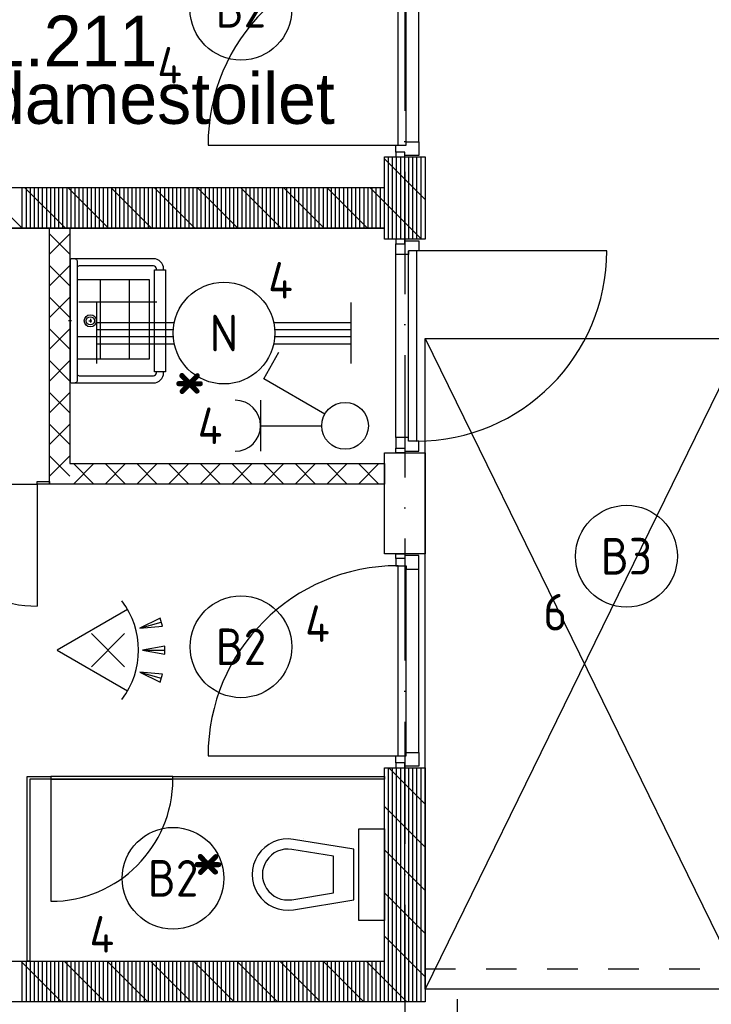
# Model space of a CAD drawing. Header units: millimetres. Extents: x -6587 to 112313, y 244 to 84344.
# Tile 18 of 55: x 31882 to 35282, y 44743 to 49579. Entities that reach past the tile are written whole.
import ezdxf
from ezdxf.enums import TextEntityAlignment as Align

# ---------------------------------------------------------------- set-up
doc = ezdxf.new("R2010")
doc.units = ezdxf.units.MM
doc.header["$LTSCALE"] = 100
doc.linetypes.add('DASHDOT', pattern=[9, 6, -1.5, 0, -1.5])
doc.linetypes.add('DASHED', pattern=[3, 1.5, -1.5])
doc.layers.get('0').update_dxf_attribs({"linetype": 'CONTINUOUS'})
for name, color, linetype in [('AL$1----_ALGEMEEN', 7, 'CONTINUOUS'), ('AL$7----_STRAMIEN', 1, 'DASHDOT'), ('AL22----_BINNENWAND', 7, 'CONTINUOUS'), ('AL22----_CAMPINGWANDJE', 1, 'CONTINUOUS'), ('AL23----_VLOEREN', 4, 'CONTINUOUS'), ('AL28----_KONSTRUKTIE', 3, 'CONTINUOUS'), ('AL32----_BINNENKOZ', 7, 'CONTINUOUS'), ('AL32----_DRAAIR', 7, 'CONTINUOUS'), ('AL32----_DRAAIRICHTING', 1, 'CONTINUOUS'), ('AL34----_BALUSTRADES', 4, 'DASHED'), ('AL74----_INRSANITAIR', 7, 'CONTINUOUS'), ('ALXA1---_RASTER50', 12, 'CONTINUOUS'), ('ALXA7---_KALKZVUIL', 1, 'CONTINUOUS'), ('ALXAB---_PREFABBETON', 1, 'CONTINUOUS'), ('BOUW', 8, 'CONTINUOUS'), ('EB63101-_ATTRIB', 2, 'CONTINUOUS'), ('EB63102-_ATTRIB', 2, 'CONTINUOUS'), ('EL63101-_LICHT-ARM', 3, 'CONTINUOUS'), ('EL63102-_LICHT-SCH', 3, 'CONTINUOUS'), ('MAATV-SPARING', 1, 'CONTINUOUS')]:
    doc.layers.add(name, color=color, linetype=linetype)
doc.styles.add('1_8', font='iso', dxfattribs={"width": 0.7, "height": 1.8})
doc.styles.add('BURO-025', font='BUROFONT.shx', dxfattribs={"height": 250})
doc.styles.add('NORATT', font='isocp.shx')
doc.styles.get("Standard").update_dxf_attribs({"font": 'iso.shx'})

# ---------------------------------------------------------------- blocks, each defined once
blk = doc.blocks.new('ES3G00')
blk.add_circle((0, 0), 2.5)
at = {"color": 6, "style": '1_8'}
for tag, flags, p in [('SCHAK', 8, (3.5, 2.75)), ('A_CODE', 8, (0, 0)), ('GROEP', 8, (-3.5, -2.75)), ('KAST', 9, (3.5, -2.75))]:
    blk.add_attdef(tag, text='', height=1.8, dxfattribs=dict(at, flags=flags)).set_placement(p, align=Align.MIDDLE)
blk = doc.blocks.new('ES652116')
for p, q in [((1.557, 1.087), (2.619, 1.372)), ((-0.813, -0.813), (0.813, 0.813)), ((0.813, -0.813), (-0.813, 0.813)), ((1.7, 0), (2.8, 0)), ((1.557, -1.087), (2.619, -1.372))]:
    blk.add_line(p, q)
blk.add_lwpolyline([(0.964, 2), (-2.5, 0), (0.964, -2)])
for points in [[(2.671, 1.179), (2.568, 1.565), (1.557, 1.087)], [(2.8, -0.2), (2.8, 0.2), (1.7, 0)], [(2.568, -1.565), (2.671, -1.179), (1.557, -1.087)]]:
    blk.add_lwpolyline(points, close=True)
blk.add_arc((-2.5, 0), 4, 322.8192, 37.1808)
at = {"style": '1_8'}
for tag, flags, p in [('SCHAK', 8, (3, 5.5)), ('KAST', 9, (-3, 0.5)), ('M_CODE', 9, (0, 0)), ('DOEL', 9, (-3, -2)), ('GROEP', 9, (-3, -4.5))]:
    blk.add_attdef(tag, text='', height=1.8, dxfattribs=dict(at, flags=flags)).set_placement(p, align=Align.MIDDLE_CENTER)
at = {"style": '1_8', "flags": 8}
blk.add_attdef('CODE', text='', height=1.8, dxfattribs=at).set_placement((0, 0), align=Align.MIDDLE)
blk = doc.blocks.new('ES3W1A---ES3S1')
for p, q in [((1.25, 4.15), (-1.25, 4.15)), ((0, 4.15), (0, 1.15))]:
    blk.add_line(p, q)
blk.add_lwpolyline([(0.575, 0.996), (2.309, 4), (3.608, 3.25)])
blk.add_circle((0, 0), 1.15)
blk.add_arc((0, 5.4), 1.25, 180, 0)
at = {"style": '1_8'}
for tag, flags, p in [('VERMOGEN', 9, (-2.5, 6.65)), ('GROEP', 8, (0, 7.15)), ('KAST', 9, (2.5, 6.65))]:
    blk.add_attdef(tag, text='', height=1.8, rotation=90, dxfattribs=dict(at, flags=flags)).set_placement(p, align=Align.MIDDLE)
at = {"style": '1_8', "width": 0.7, "flags": 8}
for tag, p in [('SCHAK', (2.5, 6.775)), ('TAL', (-2.5, 6.65)), ('DOEL', (-1.5, 2.65))]:
    blk.add_attdef(tag, text='', height=1.8, rotation=90, dxfattribs=at).set_placement(p, align=Align.MIDDLE)
at = {"style": '1_8'}
for tag, flags, p in [('SCHAK', 8, (3, 5.5)), ('KAST', 9, (-3, 0.5)), ('M_CODE', 9, (0, 0)), ('DOEL', 9, (-3, -2)), ('GROEP', 9, (-3, -4.5))]:
    blk.add_attdef(tag, text='', height=1.8, dxfattribs=dict(at, flags=flags)).set_placement(p, align=Align.MIDDLE_CENTER)
blk = doc.blocks.new('EJ3T20')
at = {"color": 0}
for p, q in [((-6.25, -1.5), (-6.25, 1.5)), ((-6.25, -1.5), (-6.25, 1.5)), ((6.25, -1.5), (6.25, 1.5)), ((6.25, -1.5), (6.25, 1.5)), ((-6.25, 0.525), (-2.444, 0.525)), ((-6.25, 0.525), (-2.444, 0.525)), ((2.444, 0.525), (6.25, 0.525)), ((2.444, 0.525), (6.25, 0.525)), ((-6.25, 0.175), (-2.494, 0.175)), ((-6.25, 0.175), (-2.494, 0.175)), ((2.494, 0.175), (6.25, 0.175)), ((2.494, 0.175), (6.25, 0.175)), ((-6.25, -0.175), (-2.494, -0.175)), ((-6.25, -0.175), (-2.494, -0.175)), ((2.494, -0.175), (6.25, -0.175)), ((2.494, -0.175), (6.25, -0.175)), ((-6.25, -0.525), (-2.444, -0.525)), ((-6.25, -0.525), (-2.444, -0.525)), ((2.444, -0.525), (6.25, -0.525)), ((2.444, -0.525), (6.25, -0.525))]:
    blk.add_line(p, q, dxfattribs=at)
blk.add_circle((0, 0), 2.5, dxfattribs=at)
blk.add_circle((0, 0), 2.5, dxfattribs=at)
at = {"style": 'NORATT', "flags": 9}
blk.add_attdef('GELIJK', text='', height=1.8, dxfattribs=at).set_placement((3.5, 5), align=Align.MIDDLE_CENTER)
at = {"color": 6}
for tag, style, flags, p in [('SCHAK', 'NORATT', 8, (3.5, 2.75)), ('SCHAK', '1_8', 8, (3.5, 2.75)), ('A_CODE', 'NORATT', 8, (0, 0)), ('A_CODE', '1_8', 8, (0, 0)), ('GROEP', 'NORATT', 8, (-3.5, -2.75)), ('GROEP', '1_8', 8, (-3.5, -2.75)), ('KAST', 'NORATT', 9, (3.5, -2.75)), ('KAST', '1_8', 9, (3.5, -2.75))]:
    blk.add_attdef(tag, text='', height=1.8, dxfattribs=dict(at, style=style, flags=flags)).set_placement(p, align=Align.MIDDLE)

msp = doc.modelspace()

# ---------------------------------------------------------------- linework, layer by layer
at = {"layer": 'AL$1----_ALGEMEEN', "color": 8, "linetype": 'DASHED'}
msp.add_line((33874.8, 44917.5), (35616.7, 44917.5), dxfattribs=at)
at = {"layer": 'AL$7----_STRAMIEN', "color": 1}
msp.add_line((33774.8, 76734.4), (33774.8, 7509.2), dxfattribs=at)
at = {"layer": 'AL22----_BINNENWAND', "color": 8}
for p, q in [((32029.3, 47298.5), (32029.3, 48555)), ((32029.3, 48555), (32129.3, 48555)), ((32129.3, 48555), (32129.3, 47398.5)), ((32129.3, 47398.5), (33674.8, 47398.5)), ((33674.8, 47398.5), (33674.8, 47298.5)), ((33674.8, 47298.5), (32029.3, 47298.5))]:
    msp.add_line(p, q, dxfattribs=at)
at = {"layer": 'AL22----_CAMPINGWANDJE', "color": 8}
for p, q in [((31968.3, 47298.5), (31968.3, 47311.5)), ((31968.3, 47311.5), (32029.3, 47311.5)), ((32029.3, 47311.5), (32029.3, 47298.5)), ((32029.3, 47298.5), (31968.3, 47298.5)), ((31918.3, 44955), (31918.3, 45861.5)), ((31918.3, 45861.5), (32034.8, 45861.5)), ((32034.8, 45861.5), (32034.8, 45848.5)), ((32634.8, 45848.5), (32634.8, 45861.5)), ((32634.8, 45861.5), (33674.8, 45861.5)), ((33674.8, 45861.5), (33674.8, 45848.5)), ((32034.8, 45848.5), (31931.3, 45848.5)), ((31931.3, 45848.5), (31931.3, 44955)), ((33674.8, 45848.5), (32634.8, 45848.5)), ((31931.3, 44955), (31918.3, 44955))]:
    msp.add_line(p, q, dxfattribs=at)
at = {"layer": 'AL23----_VLOEREN', "color": 8}
for p, q in [((33874.8, 44817.5), (33874.8, 48013.5)), ((35439.6, 48013.5), (33874.8, 44817.5)), ((33874.8, 48013.5), (35439.6, 44817.5)), ((33874.8, 48013.5), (35439.6, 48013.4)), ((35616.7, 44817.5), (33874.8, 44817.5))]:
    msp.add_line(p, q, dxfattribs=at)
at = {"layer": 'AL28----_KONSTRUKTIE', "color": 8, "linetype": 'Continuous'}
for p, q in [((33674.8, 48755), (33674.8, 48905)), ((33674.8, 48905), (33874.8, 48905)), ((33874.8, 48905), (33874.8, 48501.7)), ((29374.8, 48755), (33674.8, 48755)), ((33674.8, 48555), (29374.8, 48555)), ((33674.8, 48501.7), (33674.8, 48555)), ((33874.8, 48501.7), (33674.8, 48501.7)), ((33674.8, 44955), (33674.8, 45905)), ((33674.8, 45905), (33874.8, 45905)), ((33874.8, 45905), (33874.8, 44755)), ((31174.8, 44955), (33674.8, 44955)), ((33874.8, 44755), (31174.8, 44755))]:
    msp.add_line(p, q, dxfattribs=at)
at = {"layer": 'AL28----_KONSTRUKTIE', "color": 8}
for p, q in [((29374.8, 48755), (33674.8, 48755)), ((29374.8, 48555), (33674.8, 48555)), ((33674.8, 46955), (33674.8, 47451.7)), ((33674.8, 47451.7), (33874.8, 47451.7)), ((33874.8, 47451.7), (33874.8, 46955)), ((33874.8, 46955), (33674.8, 46955))]:
    msp.add_line(p, q, dxfattribs=at)
at = {"layer": 'AL32----_BINNENKOZ', "color": 8}
for p, q in [((32634.8, 45861.5), (32034.8, 45861.5)), ((32034.8, 45861.5), (32034.8, 45848.5)), ((32634.8, 45848.5), (32634.8, 45861.5)), ((32034.8, 45848.5), (32634.8, 45848.5))]:
    msp.add_line(p, q, dxfattribs=at)
for points in [[(33741.8, 48963), (33741.8, 49897)], [(33781.8, 48963), (33781.8, 49897)], [(33730.8, 48928), (33730.8, 48963), (33781.8, 48963), (33781.8, 48980), (33844.8, 48980), (33844.8, 48913), (33774.8, 48913), (33774.8, 48928), (33730.8, 48928)], [(33730.8, 48928), (33730.8, 48905), (33774.8, 48905), (33774.8, 48928)], [(33774.8, 48478.7), (33774.8, 48501.7), (33730.8, 48501.7), (33730.8, 48478.7)], [(33844.8, 48493.7), (33844.8, 48443.7), (33793.8, 48443.7), (33793.8, 48426.7), (33730.8, 48426.7), (33730.8, 48478.7), (33774.8, 48478.7), (33774.8, 48493.7), (33844.8, 48493.7)], [(33730.8, 47526.7), (33730.8, 48426.7)], [(33793.8, 47509.7), (33793.8, 48443.7)], [(33833.8, 47509.7), (33833.8, 48443.7)], [(33844.8, 47459.7), (33844.8, 47509.7), (33793.8, 47509.7), (33793.8, 47526.7), (33730.8, 47526.7), (33730.8, 47474.7), (33774.8, 47474.7), (33774.8, 47459.7), (33844.8, 47459.7)], [(33774.8, 47474.7), (33774.8, 47451.7), (33730.8, 47451.7), (33730.8, 47474.7)], [(33730.8, 46932), (33730.8, 46955), (33774.8, 46955), (33774.8, 46932)], [(33730.8, 46932), (33730.8, 46897), (33781.8, 46897), (33781.8, 46880), (33844.8, 46880), (33844.8, 46947), (33774.8, 46947), (33774.8, 46932), (33730.8, 46932)], [(33741.8, 45963), (33741.8, 46897)], [(33781.8, 45963), (33781.8, 46897)], [(33730.8, 45928), (33730.8, 45963), (33781.8, 45963), (33781.8, 45980), (33844.8, 45980), (33844.8, 45913), (33774.8, 45913), (33774.8, 45928), (33730.8, 45928)], [(33730.8, 45928), (33730.8, 45905), (33774.8, 45905), (33774.8, 45928)]]:
    msp.add_lwpolyline(points, dxfattribs=at)
at = {"layer": 'AL32----_BINNENKOZ', "color": 8, "linetype": 'Continuous'}
for points in [[(33844.8, 48980), (33844.8, 49880)], [(33844.8, 45980), (33844.8, 46880)]]:
    msp.add_lwpolyline(points, dxfattribs=at)
at = {"layer": 'AL32----_DRAAIR', "color": 8}
for points in [[(32807.8, 48963), (33741.8, 48963)], [(34767.8, 48443.7), (33833.8, 48443.7)], [(32807.8, 45963), (33741.8, 45963)]]:
    msp.add_lwpolyline(points, dxfattribs=at)
for centre, start, end in [((33741.8, 48963), 90, 180), ((33833.8, 48443.7), 270, 0), ((33741.8, 45963), 90, 180)]:
    msp.add_arc(centre, 934, start, end, dxfattribs=at)
at = {"layer": 'AL32----_DRAAIRICHTING', "color": 8}
for p, q in [((31368.3, 47298.5), (31968.3, 47298.5)), ((31968.3, 47298.5), (31968.3, 46698.5)), ((32634.8, 45848.5), (32034.8, 45848.5)), ((32034.8, 45848.5), (32034.8, 45248.5))]:
    msp.add_line(p, q, dxfattribs=at)
for centre, start, end in [((31968.3, 47298.5), 180, 270), ((32034.8, 45848.5), 270, 0)]:
    msp.add_arc(centre, 600, start, end, dxfattribs=at)
at = {"layer": 'AL34----_BALUSTRADES', "color": 8}
for p, q in [((35616.7, 44817.5), (34004.8, 44817.5)), ((34034.8, 42517.5), (34034.8, 44817.5))]:
    msp.add_line(p, q, dxfattribs=at)
at = {"layer": 'AL74----_INRSANITAIR', "color": 8}
for p, q in [((32554.4, 48350), (32554.4, 48355)), ((32589.4, 48350), (32589.4, 48355)), ((32136.6, 48100), (32122.1, 48100)), ((32221.4, 48100), (32237.3, 48100)), ((32229.4, 48109.6), (32229.4, 48091.1)), ((32554.4, 47845), (32554.4, 47850)), ((32589.4, 47845), (32589.4, 47850))]:
    msp.add_line(p, q, dxfattribs=at)
at = {"layer": 'AL74----_INRSANITAIR', "color": 8, "linetype": 'Continuous'}
for p, q in [((32520.2, 48301.5), (32170.2, 48301.5)), ((32278.7, 47913.5), (32278.7, 48301.5)), ((32421.4, 47913.5), (32421.4, 48301.5)), ((32520.2, 47913.5), (32520.2, 48301.5)), ((32173.4, 48192.9), (32555.9, 48192.9)), ((32170.2, 48023.7), (32559.1, 48023.7)), ((32168.5, 47913.5), (32520.2, 47913.5)), ((33274.8, 45555), (33274.8, 45555)), ((33099.8, 45430), (33099.8, 45430))]:
    msp.add_line(p, q, dxfattribs=at)
at = {"layer": 'AL74----_INRSANITAIR', "color": 8}
for points in [[(32589.4, 48355, 0.414214), (32539.4, 48405), (32139.4, 48405, 0.414214), (32129.4, 48395), (32129.4, 47805, 0.414214), (32139.4, 47795), (32539.4, 47795, 0.414214), (32589.4, 47845)], [(32154.4, 48405, -0.414214), (32164.4, 48395), (32164.4, 47805, -0.414214), (32154.4, 47795)], [(32554.4, 48355, 0.414214), (32539.4, 48370), (32174.4, 48370, 0.414214), (32164.4, 48360)], [(32164.4, 47840, 0.414214), (32174.4, 47830), (32539.4, 47830, 0.414214), (32554.4, 47845)]]:
    msp.add_lwpolyline(points, format="xyb", dxfattribs=at)
msp.add_lwpolyline([(32599.4, 47850), (32544.4, 47850), (32544.4, 48350), (32599.4, 48350)], close=True, dxfattribs=at)
at = {"layer": 'AL74----_INRSANITAIR', "color": 8, "linetype": 'Continuous'}
msp.add_lwpolyline([(33674.8, 45155), (33549.8, 45155), (33549.8, 45605), (33674.8, 45605), (33674.8, 45155)], dxfattribs=at)
for points in [[(33227.6, 45207.2), (33524.8, 45255), (33524.8, 45505), (33227.6, 45552.8, 1.173599)], [(33219.7, 45256.6), (33424.8, 45289.6), (33424.8, 45470.4), (33219.7, 45503.4, 1.173599)]]:
    msp.add_lwpolyline(points, format="xyb", close=True, dxfattribs=at)
at = {"layer": 'AL74----_INRSANITAIR', "color": 8}
for radius in [30, 20]:
    msp.add_circle((32229.4, 48100), radius, dxfattribs=at)
at = {"layer": 'ALXA1---_RASTER50', "color": 8}
for p, q in [((33694.8, 48501.7), (33694.8, 48905)), ((33714.8, 48501.7), (33714.8, 48905)), ((33734.8, 48501.7), (33734.8, 48905)), ((33754.8, 48501.7), (33754.8, 48905)), ((33774.8, 48501.7), (33774.8, 48905)), ((33794.8, 48501.7), (33794.8, 48905)), ((33814.8, 48501.7), (33814.8, 48905)), ((33834.8, 48501.7), (33834.8, 48905)), ((33854.8, 48501.7), (33854.8, 48905)), ((31894.8, 48555), (31894.8, 48755)), ((31914.8, 48555), (31914.8, 48755)), ((31934.8, 48555), (31934.8, 48755)), ((31954.8, 48555), (31954.8, 48755)), ((31974.8, 48555), (31974.8, 48755)), ((31994.8, 48555), (31994.8, 48755)), ((32014.8, 48555), (32014.8, 48755)), ((32034.8, 48555), (32034.8, 48755)), ((32054.8, 48555), (32054.8, 48755)), ((32074.8, 48555), (32074.8, 48755)), ((32094.8, 48555), (32094.8, 48755)), ((32114.8, 48555), (32114.8, 48755)), ((32134.8, 48555), (32134.8, 48755)), ((32154.8, 48555), (32154.8, 48755)), ((32174.8, 48555), (32174.8, 48755)), ((32194.8, 48555), (32194.8, 48755)), ((32214.8, 48555), (32214.8, 48755)), ((32234.8, 48555), (32234.8, 48755)), ((32254.8, 48555), (32254.8, 48755)), ((32274.8, 48555), (32274.8, 48755)), ((32294.8, 48555), (32294.8, 48755)), ((32314.8, 48555), (32314.8, 48755)), ((32334.8, 48555), (32334.8, 48755)), ((32354.8, 48555), (32354.8, 48755)), ((32374.8, 48555), (32374.8, 48755)), ((32394.8, 48555), (32394.8, 48755)), ((32414.8, 48555), (32414.8, 48755)), ((32434.8, 48555), (32434.8, 48755)), ((32454.8, 48555), (32454.8, 48755)), ((32474.8, 48555), (32474.8, 48755)), ((32494.8, 48555), (32494.8, 48755)), ((32514.8, 48555), (32514.8, 48755)), ((32534.8, 48555), (32534.8, 48755)), ((32554.8, 48555), (32554.8, 48755)), ((32574.8, 48555), (32574.8, 48755)), ((32594.8, 48555), (32594.8, 48755)), ((32614.8, 48555), (32614.8, 48755)), ((32634.8, 48555), (32634.8, 48755)), ((32654.8, 48555), (32654.8, 48755)), ((32674.8, 48555), (32674.8, 48755)), ((32694.8, 48555), (32694.8, 48755)), ((32714.8, 48555), (32714.8, 48755)), ((32734.8, 48555), (32734.8, 48755)), ((32754.8, 48555), (32754.8, 48755)), ((32774.8, 48555), (32774.8, 48755)), ((32794.8, 48555), (32794.8, 48755)), ((32814.8, 48555), (32814.8, 48755)), ((32834.8, 48555), (32834.8, 48755)), ((32854.8, 48555), (32854.8, 48755)), ((32874.8, 48555), (32874.8, 48755)), ((32894.8, 48555), (32894.8, 48755)), ((32914.8, 48555), (32914.8, 48755)), ((32934.8, 48555), (32934.8, 48755)), ((32954.8, 48555), (32954.8, 48755)), ((32974.8, 48555), (32974.8, 48755)), ((32994.8, 48555), (32994.8, 48755)), ((33014.8, 48555), (33014.8, 48755)), ((33034.8, 48555), (33034.8, 48755)), ((33054.8, 48555), (33054.8, 48755)), ((33074.8, 48555), (33074.8, 48755)), ((33094.8, 48555), (33094.8, 48755)), ((33114.8, 48555), (33114.8, 48755)), ((33134.8, 48555), (33134.8, 48755)), ((33154.8, 48555), (33154.8, 48755)), ((33174.8, 48555), (33174.8, 48755)), ((33194.8, 48555), (33194.8, 48755)), ((33214.8, 48555), (33214.8, 48755)), ((33234.8, 48555), (33234.8, 48755)), ((33254.8, 48555), (33254.8, 48755)), ((33274.8, 48555), (33274.8, 48755)), ((33294.8, 48555), (33294.8, 48755)), ((33314.8, 48555), (33314.8, 48755)), ((33334.8, 48555), (33334.8, 48755)), ((33354.8, 48555), (33354.8, 48755)), ((33374.8, 48555), (33374.8, 48755)), ((33394.8, 48555), (33394.8, 48755)), ((33414.8, 48555), (33414.8, 48755)), ((33434.8, 48555), (33434.8, 48755)), ((33454.8, 48555), (33454.8, 48755)), ((33474.8, 48555), (33474.8, 48755)), ((33494.8, 48555), (33494.8, 48755)), ((33514.8, 48555), (33514.8, 48755)), ((33534.8, 48555), (33534.8, 48755)), ((33554.8, 48555), (33554.8, 48755)), ((33574.8, 48555), (33574.8, 48755)), ((33594.8, 48555), (33594.8, 48755)), ((33614.8, 48555), (33614.8, 48755)), ((33634.8, 48555), (33634.8, 48755)), ((33654.8, 48555), (33654.8, 48755)), ((33674.8, 48555), (33674.8, 48755)), ((33694.8, 44755), (33694.8, 45905)), ((33714.8, 44755), (33714.8, 45905)), ((33734.8, 44755), (33734.8, 45905)), ((33754.8, 44755), (33754.8, 45905)), ((33774.8, 44755), (33774.8, 45905)), ((33794.8, 44755), (33794.8, 45905)), ((33814.8, 44755), (33814.8, 45905)), ((33834.8, 44755), (33834.8, 45905)), ((33854.8, 44755), (33854.8, 45905)), ((31894.8, 44755), (31894.8, 44955)), ((31914.8, 44755), (31914.8, 44955)), ((31934.8, 44755), (31934.8, 44955)), ((31954.8, 44755), (31954.8, 44955)), ((31974.8, 44755), (31974.8, 44955)), ((31994.8, 44755), (31994.8, 44955)), ((32014.8, 44755), (32014.8, 44955)), ((32034.8, 44755), (32034.8, 44955)), ((32054.8, 44755), (32054.8, 44955)), ((32074.8, 44755), (32074.8, 44955)), ((32094.8, 44755), (32094.8, 44955)), ((32114.8, 44755), (32114.8, 44955)), ((32134.8, 44755), (32134.8, 44955)), ((32154.8, 44755), (32154.8, 44955)), ((32174.8, 44755), (32174.8, 44955)), ((32194.8, 44755), (32194.8, 44955)), ((32214.8, 44755), (32214.8, 44955)), ((32234.8, 44755), (32234.8, 44955)), ((32254.8, 44755), (32254.8, 44955)), ((32274.8, 44755), (32274.8, 44955)), ((32294.8, 44755), (32294.8, 44955)), ((32314.8, 44755), (32314.8, 44955)), ((32334.8, 44755), (32334.8, 44955)), ((32354.8, 44755), (32354.8, 44955)), ((32374.8, 44755), (32374.8, 44955)), ((32394.8, 44755), (32394.8, 44955)), ((32414.8, 44755), (32414.8, 44955)), ((32434.8, 44755), (32434.8, 44955)), ((32454.8, 44755), (32454.8, 44955)), ((32474.8, 44755), (32474.8, 44955)), ((32494.8, 44755), (32494.8, 44955)), ((32514.8, 44755), (32514.8, 44955)), ((32534.8, 44755), (32534.8, 44955)), ((32554.8, 44755), (32554.8, 44955)), ((32574.8, 44755), (32574.8, 44955)), ((32594.8, 44755), (32594.8, 44955)), ((32614.8, 44755), (32614.8, 44955)), ((32634.8, 44755), (32634.8, 44955)), ((32654.8, 44755), (32654.8, 44955)), ((32674.8, 44755), (32674.8, 44955)), ((32694.8, 44755), (32694.8, 44955)), ((32714.8, 44755), (32714.8, 44955)), ((32734.8, 44755), (32734.8, 44955)), ((32754.8, 44755), (32754.8, 44955)), ((32774.8, 44755), (32774.8, 44955)), ((32794.8, 44755), (32794.8, 44955)), ((32814.8, 44755), (32814.8, 44955)), ((32834.8, 44755), (32834.8, 44955)), ((32854.8, 44755), (32854.8, 44955)), ((32874.8, 44755), (32874.8, 44955)), ((32894.8, 44755), (32894.8, 44955)), ((32914.8, 44755), (32914.8, 44955)), ((32934.8, 44755), (32934.8, 44955)), ((32954.8, 44755), (32954.8, 44955)), ((32974.8, 44755), (32974.8, 44955)), ((32994.8, 44755), (32994.8, 44955)), ((33014.8, 44755), (33014.8, 44955)), ((33034.8, 44755), (33034.8, 44955)), ((33054.8, 44755), (33054.8, 44955)), ((33074.8, 44755), (33074.8, 44955)), ((33094.8, 44755), (33094.8, 44955)), ((33114.8, 44755), (33114.8, 44955)), ((33134.8, 44755), (33134.8, 44955)), ((33154.8, 44755), (33154.8, 44955)), ((33174.8, 44755), (33174.8, 44955)), ((33194.8, 44755), (33194.8, 44955)), ((33214.8, 44755), (33214.8, 44955)), ((33234.8, 44755), (33234.8, 44955)), ((33254.8, 44755), (33254.8, 44955)), ((33274.8, 44755), (33274.8, 44955)), ((33294.8, 44755), (33294.8, 44955)), ((33314.8, 44755), (33314.8, 44955)), ((33334.8, 44755), (33334.8, 44955)), ((33354.8, 44755), (33354.8, 44955)), ((33374.8, 44755), (33374.8, 44955)), ((33394.8, 44755), (33394.8, 44955)), ((33414.8, 44755), (33414.8, 44955)), ((33434.8, 44755), (33434.8, 44955)), ((33454.8, 44755), (33454.8, 44955)), ((33474.8, 44755), (33474.8, 44955)), ((33494.8, 44755), (33494.8, 44955)), ((33514.8, 44755), (33514.8, 44955)), ((33534.8, 44755), (33534.8, 44955)), ((33554.8, 44755), (33554.8, 44955)), ((33574.8, 44755), (33574.8, 44955)), ((33594.8, 44755), (33594.8, 44955)), ((33614.8, 44755), (33614.8, 44955)), ((33634.8, 44755), (33634.8, 44955)), ((33654.8, 44755), (33654.8, 44955)), ((33674.8, 44755), (33674.8, 44955))]:
    msp.add_line(p, q, dxfattribs=at)
at = {"layer": 'ALXA7---_KALKZVUIL', "color": 8}
for p, q in [((32129.3, 48427.2), (32029.3, 48527.2)), ((32129.3, 48527.2), (32029.3, 48427.2)), ((32129.3, 48271.5), (32029.3, 48371.5)), ((32129.3, 48371.5), (32029.3, 48271.5)), ((32129.3, 48115.8), (32029.3, 48215.8)), ((32129.3, 48215.8), (32029.3, 48115.8)), ((32129.3, 47960.2), (32029.3, 48060.2)), ((32129.3, 48060.2), (32029.3, 47960.2)), ((32129.3, 47804.5), (32029.3, 47904.5)), ((32129.3, 47904.5), (32029.3, 47804.5)), ((32129.3, 47648.8), (32029.3, 47748.8)), ((32129.3, 47748.8), (32029.3, 47648.8)), ((32129.3, 47493.2), (32029.3, 47593.2)), ((32129.3, 47593.2), (32029.3, 47493.2)), ((32129.3, 47337.5), (32029.3, 47437.5)), ((32129.3, 47437.5), (32029.3, 47337.5)), ((32246, 47398.5), (32146, 47298.5)), ((32146, 47398.5), (32246, 47298.5)), ((32401.7, 47398.5), (32301.7, 47298.5)), ((32301.7, 47398.5), (32401.7, 47298.5)), ((32557.3, 47398.5), (32457.3, 47298.5)), ((32457.3, 47398.5), (32557.3, 47298.5)), ((32713, 47398.5), (32613, 47298.5)), ((32613, 47398.5), (32713, 47298.5)), ((32868.7, 47398.5), (32768.7, 47298.5)), ((32768.7, 47398.5), (32868.7, 47298.5)), ((33024.3, 47398.5), (32924.3, 47298.5)), ((32924.3, 47398.5), (33024.3, 47298.5)), ((33180, 47398.5), (33080, 47298.5)), ((33080, 47398.5), (33180, 47298.5)), ((33335.7, 47398.5), (33235.7, 47298.5)), ((33235.7, 47398.5), (33335.7, 47298.5)), ((33491.3, 47398.5), (33391.3, 47298.5)), ((33391.3, 47398.5), (33491.3, 47298.5)), ((33647, 47398.5), (33547, 47298.5)), ((33547, 47398.5), (33647, 47298.5))]:
    msp.add_line(p, q, dxfattribs=at)
at = {"layer": 'ALXAB---_PREFABBETON', "color": 8}
for p, q in [((33874.8, 48695.8), (33674.8, 48895.8)), ((31894.3, 48555), (31694.3, 48755)), ((32106.5, 48555), (31906.5, 48755)), ((32318.6, 48555), (32118.6, 48755)), ((32530.7, 48555), (32330.7, 48755)), ((32742.9, 48555), (32542.9, 48755)), ((32955, 48555), (32755, 48755)), ((33167.1, 48555), (32967.1, 48755)), ((33379.3, 48555), (33179.3, 48755)), ((33591.4, 48555), (33391.4, 48755)), ((33856.8, 48501.7), (33603.5, 48755)), ((33874.8, 45726), (33695.8, 45905)), ((33874.8, 45513.8), (33674.8, 45713.8)), ((33874.8, 45301.7), (33674.8, 45501.7)), ((33874.8, 45089.6), (33674.8, 45289.6)), ((33874.8, 44877.4), (33674.8, 45077.4)), ((32088.1, 44755), (31888.1, 44955)), ((32300.2, 44755), (32100.2, 44955)), ((32512.3, 44755), (32312.3, 44955)), ((32724.5, 44755), (32524.5, 44955)), ((32936.6, 44755), (32736.6, 44955)), ((33148.7, 44755), (32948.7, 44955)), ((33360.9, 44755), (33160.9, 44955)), ((33573, 44755), (33373, 44955)), ((33785.1, 44755), (33585.1, 44955))]:
    msp.add_line(p, q, dxfattribs=at)
at = {"layer": 'MAATV-SPARING', "color": 8}
msp.add_line((32029.3, 48555.1), (32029.3, 48555.1), dxfattribs=at)

# ---------------------------------------------------------------- block references
at = {"layer": 'EL63101-_LICHT-ARM'}
ref = msp.add_blockref('ES3G00', (32969.5, 49630.7, 3500), dxfattribs=dict(at, xscale=100, yscale=100, zscale=100))
ref.add_attrib('A_CODE', 'B2', dxfattribs={"layer": 'EB63101-_ATTRIB', "color": 1, "height": 180, "style": '1_8', "flags": 8}).set_placement((32969.5, 49630.7, 3500), align=Align.MIDDLE)
ref.add_attrib('GROEP', '4', dxfattribs={"layer": 'EB63101-_ATTRIB', "color": 1, "height": 180, "style": '1_8', "flags": 8}).set_placement((32619.5, 49355.7, 3500), align=Align.MIDDLE)
ref = msp.add_blockref('EJ3T20', (32886, 48039.8), dxfattribs=dict(at, xscale=100, yscale=100, zscale=100))
ref.add_attrib('A_CODE', 'N', dxfattribs={"layer": 'EB63101-_ATTRIB', "color": 1, "height": 180, "style": '1_8', "flags": 8}).set_placement((32886, 48039.8), align=Align.MIDDLE)
ref.add_attrib('GROEP', '4', dxfattribs={"layer": 'EB63101-_ATTRIB', "color": 1, "height": 180, "style": '1_8', "flags": 8}).set_placement((33164.1, 48299.3), align=Align.MIDDLE)
ref = msp.add_blockref('ES3G00', (34864.7, 46943.8, 2600), dxfattribs=dict(at, xscale=100, yscale=100, zscale=100))
ref.add_attrib('A_CODE', 'B3', dxfattribs={"layer": 'EB63101-_ATTRIB', "color": 1, "height": 180, "style": '1_8', "flags": 8}).set_placement((34864.7, 46943.8, 2600), align=Align.MIDDLE)
ref.add_attrib('GROEP', '6', dxfattribs={"layer": 'EB63101-_ATTRIB', "color": 1, "height": 180, "style": '1_8', "flags": 8}).set_placement((34514.7, 46668.8, 2600), align=Align.MIDDLE)
ref = msp.add_blockref('ES3G00', (32969.6, 46498.8, 2600), dxfattribs=dict(at, xscale=100, yscale=100, zscale=100))
ref.add_attrib('A_CODE', 'B2', dxfattribs={"layer": 'EB63101-_ATTRIB', "color": 1, "height": 180, "style": '1_8', "flags": 8}).set_placement((32969.6, 46498.8, 2600), align=Align.MIDDLE)
ref.add_attrib('GROEP', '4', dxfattribs={"layer": 'EB63101-_ATTRIB', "color": 1, "height": 180, "style": '1_8', "flags": 8}).set_placement((33345.8, 46612.8, 2600), align=Align.MIDDLE)
ref = msp.add_blockref('ES3G00', (32635.9, 45361.6, 3500), dxfattribs=dict(at, xscale=100, yscale=100, zscale=100))
ref.add_attrib('A_CODE', 'B2', dxfattribs={"layer": 'EB63101-_ATTRIB', "color": 1, "height": 180, "style": '1_8', "flags": 8}).set_placement((32635.9, 45361.6, 3500), align=Align.MIDDLE)
ref.add_attrib('GROEP', '4', dxfattribs={"layer": 'EB63101-_ATTRIB', "color": 1, "height": 180, "style": '1_8', "flags": 8}).set_placement((32285.9, 45086.6, 3500), align=Align.MIDDLE)
at = {"layer": 'EL63102-_LICHT-SCH'}
ref = msp.add_blockref('ES3W1A---ES3S1', (33481.4, 47584.6, 1050), dxfattribs=dict(at, xscale=100, yscale=100, zscale=100, rotation=89.99999999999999))
ref.add_attrib('GROEP', ' 4', dxfattribs={"layer": 'EB63102-_ATTRIB', "color": 1, "height": 180, "style": '1_8', "flags": 8}).set_placement((32766.4, 47584.6, 1050), align=Align.MIDDLE)
at = {"layer": 'EL63102-_LICHT-SCH', "xscale": 100, "yscale": 100, "zscale": 100}
msp.add_blockref('ES652116', (32316.2, 46482.3, 2600), dxfattribs=at)

# ---------------------------------------------------------------- texts
at = {"layer": 'BOUW', "style": 'BURO-025'}
for s, p in [('1.211', (31721.4, 49349.6)), ('damestoilet', (31721.4, 49067.7))]:
    msp.add_text(s, height=250, dxfattribs=at).set_placement(p)
at = {"layer": 'MAATV-SPARING', "color": 8}
for p in [(32634.8, 47685.4), (32725.3, 45322.8)]:
    msp.add_text('*', height=270, dxfattribs=at).set_placement(p)

doc.saveas('drawing.dxf')
